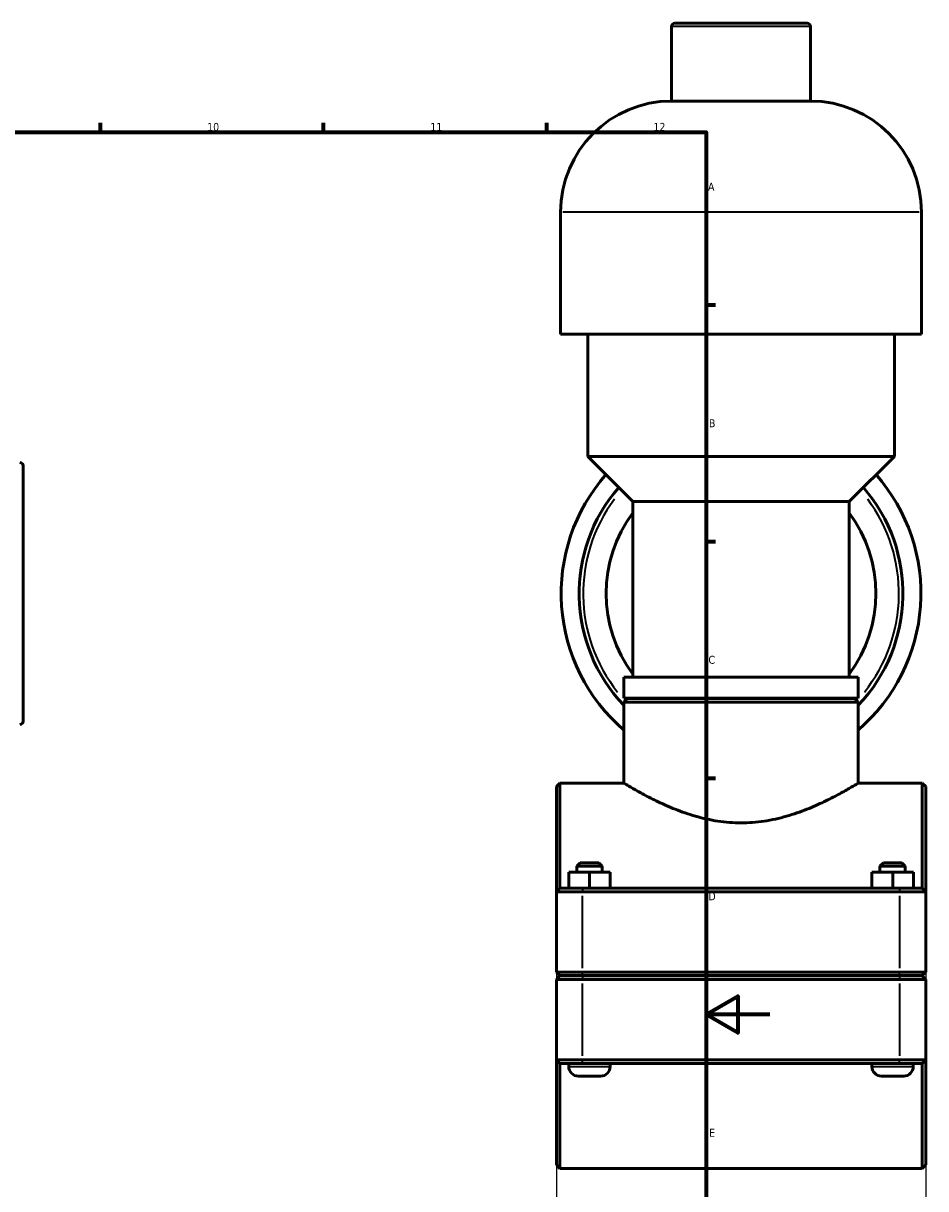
# Model space of a CAD drawing. Header units: millimetres. Extents: x 0 to 1061, y -26 to 1487.
# Tile 5 of 8: x 607 to 890, y 242 to 608. Entities that reach past the tile are written whole.
import ezdxf

# ---------------------------------------------------------------- set-up
doc = ezdxf.new("R2010")
doc.units = ezdxf.units.MM
for name, color, linetype, lineweight in [('Border (ISO)', 7, 'Continuous', 70), ('Dimension (ISO)', 7, 'Continuous', 25), ('Visible (ISO)', 7, 'Continuous', 50), ('Visible Narrow (ISO)', 7, 'Continuous', 35)]:
    doc.layers.add(name, color=color, linetype=linetype, lineweight=lineweight)
doc.styles.add('Note Text (ISO)', font='tahoma.ttf')
doc.dimstyles.new('Default (ISO)', dxfattribs={"dimtxt": 2.5, "dimasz": 2.5, "dimexe": 3.175, "dimexo": 0, "dimgap": 0.762, "dimtad": 1, "dimrnd": 1e-08, "dimzin": 0, "dimtxsty": 'Note Text (ISO)', "dimcen": 0.09, "dimdle": 10, "dimclrd": 256, "dimclre": 256, "dimclrt": 256, "dimazin": 0, "dimtfac": 1.40208, "dimtmove": 0, "dimatfit": 3, "dimfxl": 1, "dimtolj": 1, "dimtzin": 0, "dimlwd": -1, "dimlwe": -1, "dimarcsym": 0})

# ---------------------------------------------------------------- blocks, each defined once
blk = doc.blocks.new('Borders Default Border')
at = {"layer": 'Border (ISO)'}
for p, q in [((630.75, 574), (630.75, 576.9)), ((700.83, 574), (700.83, 576.9)), ((770.92, 574), (770.92, 576.9)), ((821, 519.75), (823.9, 519.75)), ((821, 445.5), (823.9, 445.5)), ((821, 371.25), (823.9, 371.25))]:
    blk.add_line(p, q, dxfattribs=at)
at = {"layer": 'Border (ISO)', "flags": 128}
for points in [[(20, 20), (20, 574), (821, 574), (821, 20), (20, 20)], [(841, 297), (821, 297), (831, 302.77), (831, 291.23), (821, 297)]]:
    blk.add_lwpolyline(points, dxfattribs=at)
at = {"layer": 'Border (ISO)', "color": 232, "true_color": 0xca0064, "char_height": 2.5, "attachment_point": 7, "style": 'Note Text (ISO)'}
for s, insert in [('10', (664.29, 574.35)), ('11', (734.37, 574.4)), ('12', (804.46, 574.4)), ('A', (821.59, 555.62)), ('B', (821.89, 481.38)), ('C', (821.73, 407.08)), ('D', (821.73, 332.88)), ('E', (821.94, 258.63))]:
    blk.add_mtext(s, dxfattribs=dict(at, insert=insert))
blk = doc.blocks.new('*D14')
at = {"layer": 'Defpoints', "color": 0, "transparency": 16777216}
for p in [(773.96, 310.33), (889.96, 310.33), (773.96, 184.48)]:
    blk.add_point(p, dxfattribs=at)
at = {"layer": 'Dimension (ISO)', "transparency": 16777216}
for p, q in [((773.96, 310.33), (773.96, 181.31)), ((889.96, 310.33), (889.96, 181.31)), ((887.46, 184.48), (776.46, 184.48))]:
    blk.add_line(p, q, dxfattribs=at)
for points in [[(776.46, 184.9), (776.46, 184.07), (773.96, 184.48)], [(887.46, 184.9), (887.46, 184.07), (889.96, 184.48)]]:
    blk.add_solid(points, dxfattribs=at)
at = {"layer": 'Dimension (ISO)', "color": 232, "true_color": 0xca0064, "transparency": 16777216, "insert": (808.01, 188.42), "char_height": 2.5, "attachment_point": 1, "style": 'Note Text (ISO)'}
blk.add_mtext('\\A1;116,00', dxfattribs=at)

msp = doc.modelspace()

# ---------------------------------------------------------------- linework, layer by layer
at = {"layer": 'Visible (ISO)'}
for p, q in [((811.165, 608.177), (852.763, 608.177)), ((810.165, 583.777), (810.165, 607.177)), ((853.763, 583.777), (853.763, 607.177)), ((853.763, 583.777), (810.165, 583.777)), ((775.308, 510.577), (775.308, 548.92)), ((888.62, 510.577), (888.62, 548.92)), ((888.62, 510.577), (775.308, 510.577)), ((783.806, 472.235), (783.806, 510.577)), ((880.121, 472.235), (880.121, 510.577)), ((880.121, 472.235), (783.806, 472.235)), ((797.97, 458.071), (783.806, 472.235)), ((865.957, 458.071), (880.121, 472.235)), ((606.531, 469.07), (606.531, 389.285)), ((865.957, 458.071), (797.97, 458.071)), ((797.97, 402.944), (797.97, 458.071)), ((865.957, 402.944), (865.957, 458.071)), ((868.79, 402.944), (795.137, 402.944)), ((795.137, 396.277), (795.137, 402.944)), ((868.79, 396.277), (868.79, 402.944)), ((868.79, 396.277), (795.137, 396.277)), ((796.237, 396.177), (795.137, 395.077)), ((796.237, 396.177), (867.69, 396.177)), ((803.636, 396.177), (803.636, 396.277)), ((860.292, 396.177), (860.292, 396.277)), ((867.69, 396.177), (868.79, 395.077)), ((868.79, 395.077), (795.137, 395.077)), ((795.137, 369.677), (795.137, 395.077)), ((868.79, 369.677), (868.79, 395.077)), ((773.964, 368.577), (775.064, 369.677)), ((775.064, 369.677), (775.064, 336.677)), ((775.064, 369.677), (795.137, 369.677)), ((868.79, 369.677), (888.864, 369.677)), ((888.864, 336.677), (888.864, 369.677)), ((889.964, 368.577), (888.864, 369.677)), ((773.964, 335.577), (773.964, 368.577)), ((889.964, 368.577), (889.964, 335.577)), ((781.464, 344.677), (780.364, 343.577)), ((781.464, 344.677), (787.264, 344.677)), ((787.264, 344.677), (788.364, 343.577)), ((876.664, 344.677), (875.564, 343.577)), ((876.664, 344.677), (882.464, 344.677)), ((882.464, 344.677), (883.564, 343.577)), ((777.844, 341.677), (777.884, 341.677)), ((777.844, 336.677), (777.844, 341.677)), ((777.884, 341.677), (784.404, 341.677)), ((777.884, 336.677), (777.884, 341.677)), ((788.364, 343.577), (780.364, 343.577)), ((780.364, 341.677), (780.364, 343.577)), ((784.404, 341.677), (790.884, 341.677)), ((784.404, 336.677), (784.404, 341.677)), ((788.364, 341.677), (788.364, 343.577)), ((790.884, 336.677), (790.884, 341.677)), ((873.044, 341.677), (873.084, 341.677)), ((873.044, 336.677), (873.044, 341.677)), ((873.084, 341.677), (879.604, 341.677)), ((873.084, 336.677), (873.084, 341.677)), ((883.564, 343.577), (875.564, 343.577)), ((875.564, 341.677), (875.564, 343.577)), ((879.604, 341.677), (886.084, 341.677)), ((879.604, 336.677), (879.604, 341.677)), ((883.564, 341.677), (883.564, 343.577)), ((886.084, 336.677), (886.084, 341.677)), ((775.064, 336.677), (773.964, 335.577)), ((775.064, 336.677), (782.214, 336.677)), ((881.714, 336.677), (782.214, 336.677)), ((881.714, 336.677), (888.864, 336.677)), ((888.864, 336.677), (889.964, 335.577)), ((782.214, 335.577), (773.964, 335.577)), ((773.964, 335.577), (773.964, 310.327)), ((782.214, 335.577), (881.714, 335.577)), ((889.964, 335.577), (881.714, 335.577)), ((889.964, 310.327), (889.964, 335.577)), ((775.064, 309.227), (773.964, 310.327)), ((773.964, 310.327), (782.214, 310.327)), ((775.064, 309.127), (773.964, 308.027)), ((782.214, 308.027), (773.964, 308.027)), ((773.964, 308.027), (773.964, 282.777)), ((782.214, 309.227), (775.064, 309.227)), ((775.064, 309.127), (782.214, 309.127)), ((777.864, 309.127), (777.864, 309.227)), ((881.714, 310.327), (782.214, 310.327)), ((782.214, 309.227), (881.714, 309.227)), ((881.714, 309.127), (782.214, 309.127)), ((782.214, 308.027), (881.714, 308.027)), ((790.864, 309.127), (790.864, 309.227)), ((873.064, 309.127), (873.064, 309.227)), ((881.714, 310.327), (889.964, 310.327)), ((888.864, 309.227), (881.714, 309.227)), ((881.714, 309.127), (888.864, 309.127)), ((889.964, 308.027), (881.714, 308.027)), ((886.064, 309.127), (886.064, 309.227)), ((888.864, 309.227), (889.964, 310.327)), ((888.864, 309.127), (889.964, 308.027)), ((889.964, 282.777), (889.964, 308.027)), ((773.964, 249.777), (773.964, 282.777)), ((773.964, 282.777), (782.214, 282.777)), ((775.064, 281.677), (773.964, 282.777)), ((881.714, 282.777), (782.214, 282.777)), ((881.714, 282.777), (889.964, 282.777)), ((888.864, 281.677), (889.964, 282.777)), ((889.964, 282.777), (889.964, 249.777)), ((775.064, 281.677), (775.064, 248.677)), ((782.214, 281.677), (775.064, 281.677)), ((777.864, 280.677), (777.864, 281.677)), ((782.214, 281.677), (881.714, 281.677)), ((790.864, 280.677), (790.864, 281.677)), ((873.064, 280.677), (873.064, 281.677)), ((888.864, 281.677), (881.714, 281.677)), ((886.064, 280.677), (886.064, 281.677)), ((888.864, 248.677), (888.864, 281.677)), ((787.864, 277.677), (780.864, 277.677)), ((883.064, 277.677), (876.064, 277.677)), ((773.964, 249.777), (775.064, 248.677)), ((889.964, 249.777), (888.864, 248.677)), ((775.064, 248.677), (888.864, 248.677))]:
    msp.add_line(p, q, dxfattribs=at)
for centre, radius, start, end in [((811.165, 607.177), 1, 90, 180), ((852.763, 607.177), 1, 0, 90), ((810.165, 548.92), 34.857, 90, 180), ((853.763, 548.92), 34.857, 0, 90), ((605.271, 469.07), 1.26, 0, 80), ((831.964, 429.177), 56.5, 138.65985, 229.32295), ((831.964, 429.177), 56.5, 310.67705, 41.34015), ((831.964, 429.177), 50.85, 139.06715, 223.59631), ((831.964, 429.177), 50.85, 316.40369, 40.93285), ((831.964, 429.177), 42.375, 143.34155, 216.65845), ((831.964, 429.177), 42.375, 323.34155, 36.65845), ((605.271, 389.285), 1.26, 280, 0), ((780.864, 280.677), 3, 180, 270), ((787.864, 280.677), 3, 270, 0), ((876.064, 280.677), 3, 180, 270), ((883.064, 280.677), 3, 270, 0)]:
    msp.add_arc(centre, radius, start, end, dxfattribs=at)
for points, knots in [([(795.137, 369.677), (795.137, 369.677), (795.372, 369.534), (796.336, 368.954), (797.065, 368.518), (798.966, 367.421), (800.139, 366.759), (802.821, 365.321), (804.329, 364.547), (807.529, 363.021), (809.341, 362.211), (813.295, 360.649), (815.438, 359.897), (819.943, 358.613), (822.31, 358.081), (827.122, 357.363), (829.568, 357.178), (831.964, 357.178)], [17.1926959, 17.1926959, 17.1926959, 17.1926959, 17.9065686, 17.9065686, 18.6204412, 18.6204412, 19.3343138, 19.3343138, 20.0481864, 20.0481864, 20.7670384, 20.7670384, 21.4858905, 21.4858905, 22.2047425, 22.2047425, 22.9235946, 22.9235946, 22.9235946, 22.9235946]), ([(831.964, 357.178), (834.36, 357.178), (836.806, 357.363), (841.618, 358.081), (843.984, 358.613), (848.489, 359.897), (850.632, 360.649), (854.587, 362.211), (856.398, 363.021), (859.598, 364.547), (861.107, 365.321), (863.788, 366.759), (864.961, 367.421), (866.862, 368.518), (867.592, 368.954), (868.556, 369.534), (868.79, 369.677), (868.79, 369.677)], [0, 0, 0, 0, 0.718852, 0.718852, 1.4377041, 1.4377041, 2.1565561, 2.1565561, 2.8754082, 2.8754082, 3.5892808, 3.5892808, 4.3031534, 4.3031534, 5.017026, 5.017026, 5.7308986, 5.7308986, 5.7308986, 5.7308986])]:
    msp.add_open_spline(points, degree=3, knots=knots, dxfattribs=at)
at = {"layer": 'Visible Narrow (ISO)'}
for p, q in [((853.494, 607.177), (810.433, 607.177)), ((887.922, 548.92), (776.005, 548.92)), ((782.214, 336.622), (782.214, 335.632)), ((881.714, 336.622), (881.714, 335.632)), ((782.214, 311.59), (782.214, 334.315)), ((881.714, 334.315), (881.714, 311.59)), ((782.214, 309.282), (782.214, 310.272)), ((782.214, 309.072), (782.214, 308.082)), ((881.714, 309.282), (881.714, 310.272)), ((881.714, 309.072), (881.714, 308.082)), ((782.214, 284.04), (782.214, 306.765)), ((881.714, 306.765), (881.714, 284.04)), ((782.214, 281.732), (782.214, 282.722)), ((881.714, 281.732), (881.714, 282.722)), ((777.944, 280.677), (790.784, 280.677)), ((873.144, 280.677), (885.984, 280.677))]:
    msp.add_line(p, q, dxfattribs=at)
for start, end in [(143.35074, 218.59195), (321.40805, 36.64926)]:
    msp.add_arc((831.964, 429.177), 49.59, start, end, dxfattribs=at)

# ---------------------------------------------------------------- block references
msp.add_blockref('Borders Default Border', (0, 0))

# ---------------------------------------------------------------- dimensions: what is measured, and where the dimension line sits
at = {"layer": 'Dimension (ISO)'}
dim = msp.add_linear_dim(base=(773.964, 184.482), p1=(889.964, 310.327), p2=(773.964, 310.327), dimstyle='Default (ISO)', override={"dimdec": 2, "dimtp": 0, "dimtm": 0, "dimtdec": 2, "dimtofl": 0, "dimatfit": 1}, dxfattribs=at)
dim.commit()
dim.dimension.update_dxf_attribs({"geometry": '*D14', "text_midpoint": (812.964, 184.482), "dimtype": 160})

doc.saveas('drawing.dxf')
